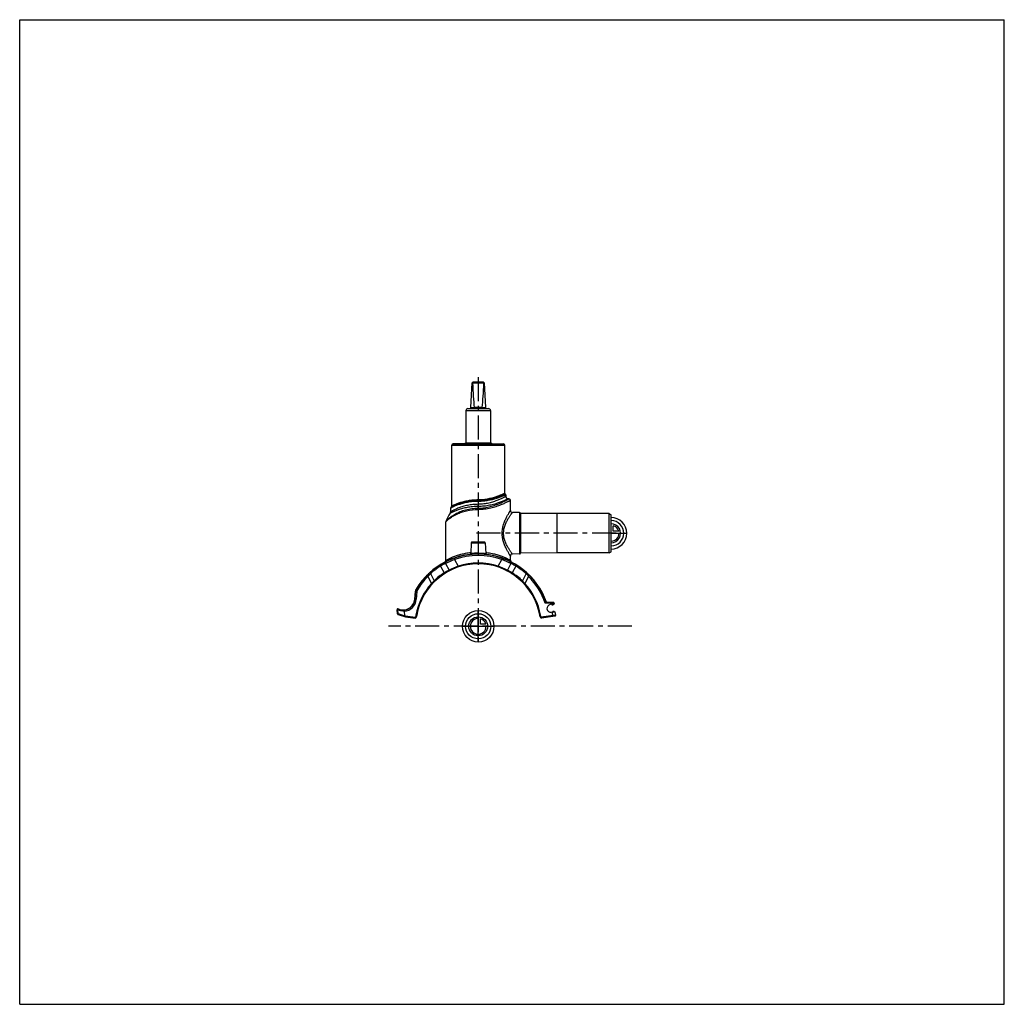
# Model space of a CAD drawing. Header units: millimetres. Extents: x 0 to 1000, y 0 to 1000.
import ezdxf

# ---------------------------------------------------------------- set-up
doc = ezdxf.new("R2010")
doc.units = ezdxf.units.MM
doc.header["$LTSCALE"] = 65.185185
doc.linetypes.add('CENTER', pattern=[0.6, 0.375, -0.075, 0.075, -0.075])
doc.layers.get('0').update_dxf_attribs({"linetype": 'CONTINUOUS'})
for name, color, linetype in [('ACHSEN_S', 7, 'CONTINUOUS'), ('FASEN', 7, 'CONTINUOUS'), ('FLAECHEN', 7, 'CONTINUOUS'), ('KOERPER', 7, 'CONTINUOUS'), ('KONST.EL_MIT_GEO', 7, 'CONTINUOUS'), ('KURVEN', 7, 'CONTINUOUS')]:
    doc.layers.add(name, color=color, linetype=linetype)

msp = doc.modelspace()

# ---------------------------------------------------------------- linework, layer by layer
at = {"color": 7, "linetype": 'Continuous'}
for p, q in [((0, 0), (0, 1000)), ((0, 1000), (1000, 1000)), ((1000, 0), (1000, 1000)), ((458.2, 606.1), (459.5, 631.1)), ((459.5, 631.1), (460.5, 632.1)), ((459.9, 631.1), (471.5, 631.1)), ((460.5, 632.1), (470.8, 632.1)), ((471.9, 631.1), (470.8, 632.1)), ((471.9, 631.1), (473.1, 606.1)), ((453.2, 603.1), (453.2, 570.4)), ((453.2, 603.1), (478.2, 603.1)), ((455.2, 605.1), (476.2, 605.1)), ((458.2, 606.1), (461.6, 606.1)), ((469.8, 606.1), (461.6, 606.1)), ((469.8, 606.1), (473.1, 606.1)), ((478.2, 603.1), (478.2, 570.4)), ((0, 0), (1000, 0))]:
    msp.add_line(p, q, dxfattribs=at)
for centre, radius, start, end in [((455.2, 603.1), 2, 90, 180), ((457.2, 606.1), 1, 270, 357.14), ((461.1, 606.1), 0.483, 359.2765, 5.2), ((470.3, 606.1), 0.483, 174.8, 180.7235), ((474.1, 606.1), 1, 182.86, 270), ((476.2, 603.1), 2, 0, 90)]:
    msp.add_arc(centre, radius, start, end, dxfattribs=at)
for centre, major_axis, ratio, start_param, end_param in [((465.7, 637), (8.5, 0), 0.95129, -2.35619, -2.32415), ((465.7, 755.2), (0, 170.1), 0.04996, -3.89495, -3.64417), ((465.7, 755.2), (0, 170.1), 0.04996, -2.63901, -2.38824), ((465.7, 637), (8.5, 0), 0.95129, -0.81744, -0.7854)]:
    msp.add_ellipse(centre, major_axis=major_axis, ratio=ratio, start_param=start_param, end_param=end_param, dxfattribs=at)
for points in [[(461.6, 606.1), (461.6, 605.9), (461.6, 605.7), (461.5, 605.4), (461.5, 605.3), (461.4, 605.2), (461.4, 605.1), (461.4, 605.1)], [(469.8, 606.1), (469.8, 605.9), (469.8, 605.7), (469.8, 605.4), (469.9, 605.3), (469.9, 605.2), (470, 605.1), (470, 605.1)]]:
    msp.add_open_spline(points, degree=3, knots=[0, 0, 0, 0, 0.36703, 0.67502, 0.79476, 0.88822, 1, 1, 1, 1], dxfattribs=at)
at = {"layer": 'ACHSEN_S', "color": 40, "linetype": 'CENTER'}
for p, q in [((465.7, 637.1), (465.7, 363.7)), ((621.7, 383.9), (374.7, 383.9))]:
    msp.add_line(p, q, dxfattribs=at)
at = {"layer": 'FASEN', "color": 7, "linetype": 'Continuous'}
for p, q in [((598.7, 498.4), (545.7, 498.4)), ((598.7, 498.4), (600.7, 497.2)), ((598.7, 458.4), (598.7, 498.4)), ((600.7, 459.6), (600.7, 497.2)), ((598.7, 458.4), (545.7, 458.4)), ((598.7, 458.4), (600.7, 459.6)), ((403.4, 419.4), (402.7, 411.4))]:
    msp.add_line(p, q, dxfattribs=at)
for centre, radius, start, end in [((476.7, 358.8), 99.3, 110.6269, 116.3926), ((465.7, 383.9), 72, 70.5588, 109.4412), ((454.6, 358.7), 99.4, 63.6099, 69.3707), ((464.8, 383.4), 72, 121.1718, 131.4521), ((466.6, 383.4), 72, 48.5478, 58.8282), ((465.7, 383.9), 72, 135.2576, 149.0955), ((449.7, 405.2), 45.8, 135.4281, 140.1489), ((481.5, 405.1), 46.1, 39.8652, 44.5578), ((406.9, 419.1), 3.5, 149.0955, 175), ((389.3, 412.6), 13.5, 275.1405, 355)]:
    msp.add_arc(centre, radius, start, end, dxfattribs=at)
for points, knots in [([(432.6, 447.8), (432, 447.5), (430.3, 446.7), (428.6, 445.7), (427.5, 445)], [0, 0, 0, 0, 0.30668, 1, 1, 1, 1]), ([(503.9, 445), (503.3, 445.4), (502.1, 446.1), (500.6, 446.9), (499.5, 447.5), (499, 447.7), (498.8, 447.8)], [0, 0, 0, 0, 0.39108, 0.69377, 0.89886, 1, 1, 1, 1])]:
    msp.add_open_spline(points, degree=3, knots=knots, dxfattribs=at)
at = {"layer": 'FLAECHEN', "color": 7, "linetype": 'Continuous'}
for p, q in [((496.9, 513.4), (496.2, 513.4)), ((438.7, 505.5), (437.9, 504.5))]:
    msp.add_line(p, q, dxfattribs=at)
msp.add_arc((465.7, 478.6), 34.8, 144.8185, 159.7136, dxfattribs=at)
at = {"layer": 'KOERPER', "color": 7, "linetype": 'Continuous'}
for p, q in [((453, 570.4), (478.4, 570.4)), ((438.8, 505.9), (438.8, 567.9)), ((440.5, 569.4), (440.5, 569.5)), ((440.5, 569.4), (440.5, 569.5)), ((440.5, 569.5), (456.8, 569.5)), ((441.3, 569.4), (441.3, 569.5)), ((441.4, 569.4), (441.4, 569.5)), ((441.5, 569.4), (441.5, 569.5)), ((441.8, 569.4), (441.8, 569.5)), ((442.6, 569.4), (442.6, 569.5)), ((442.6, 569.4), (442.6, 569.5)), ((443.7, 569.4), (443.7, 569.5)), ((444.6, 569.4), (444.6, 569.5)), ((448.7, 569.4), (448.7, 569.5)), ((449.1, 569.4), (449.1, 569.5)), ((449.2, 569.4), (449.2, 569.5)), ((449.4, 569.4), (449.4, 569.5)), ((449.7, 569.4), (449.7, 569.5)), ((450.2, 569.4), (450.2, 569.5)), ((456.5, 569.4), (456.5, 569.5)), ((456.8, 569.4), (456.8, 569.5)), ((492.6, 518.9), (492.6, 567.9)), ((507.7, 499.4), (507.7, 457.4)), ((545.7, 498.4), (508.7, 498.5)), ((508.7, 498.5), (508.7, 458.3)), ((545.7, 498.4), (545.7, 458.4)), ((458.6, 468.6), (458.1, 457.8)), ((472.7, 468.6), (473.3, 457.8)), ((545.7, 458.4), (508.7, 458.3))]:
    msp.add_line(p, q, dxfattribs=at)
at = {"layer": 'KOERPER', "color": 40, "linetype": 'CENTER'}
msp.add_line((605.7, 478.4), (460.7, 478.4), dxfattribs=at)
at = {"layer": 'KOERPER', "color": 7, "linetype": 'Continuous'}
for centre, radius, start, end in [((507.7, 498.4), 1, 3.7028, 89), ((507.7, 458.4), 1, 271, 356.2972), ((541.2, 407.2), 1.5, 224.3699, 330.6301), ((542.3, 397.5), 1.5, 49.3103, 145.6897)]:
    msp.add_arc(centre, radius, start, end, dxfattribs=at)
at = {"layer": 'KONST.EL_MIT_GEO', "color": 7, "linetype": 'Continuous'}
for p, q in [((451.5, 569.5), (453, 570.4)), ((478.4, 570.4), (480.1, 569.4)), ((438.8, 567.9), (492.6, 567.9)), ((440.3, 569.4), (491.1, 569.4)), ((465.7, 510.7), (465.7, 512.2)), ((493.7, 517.5), (493.7, 515.9)), ((498.4, 501.5), (498.4, 511.9)), ((437.7, 503.9), (437.7, 500.1)), ((438.9, 505.7), (438.7, 505.5)), ((438.7, 505.6), (438.7, 505.5)), ((465.7, 502.7), (465.7, 507.8)), ((432.9, 490.1), (433.2, 490.5)), ((432.9, 450.9), (432.9, 490.1)), ((433.1, 490.3), (433.2, 490.5)), ((507.7, 499.4), (500.4, 499.5)), ((458.6, 468.6), (472.7, 468.6)), ((471.7, 469.5), (459.6, 469.5)), ((441.2, 453.2), (441.7, 451.8)), ((441.7, 451.8), (445.3, 444.9)), ((486.1, 444.9), (489.7, 451.8)), ((489.7, 451.8), (490.1, 453)), ((498.4, 450.9), (498.4, 455.3)), ((507.7, 457.4), (500.4, 457.3)), ((427.5, 445), (427.6, 446.5)), ((427.5, 445), (431.1, 438.1)), ((432.6, 447.8), (433.1, 449.5)), ((432.6, 447.8), (436.1, 441)), ((433.1, 449.5), (433.6, 449.8)), ((433.4, 449.7), (433.6, 449.8)), ((445.6, 444.1), (445.3, 444.9)), ((485.8, 444.1), (486.1, 444.9)), ((498.8, 447.8), (495.3, 441)), ((497.7, 449.8), (498.3, 449.5)), ((497.7, 449.8), (497.7, 449.8)), ((498.1, 449.6), (498.3, 449.5)), ((498.8, 447.8), (498.3, 449.5)), ((503.9, 445), (500.3, 438.1)), ((503.9, 445), (503.8, 446.5)), ((414.6, 434.6), (413.7, 435.5)), ((414.6, 434.6), (418.3, 427.4)), ((417.1, 437.4), (417, 438.7)), ((417.1, 437.4), (420.8, 430.2)), ((514.3, 437.4), (510.6, 430.2)), ((516.8, 434.6), (513.1, 427.4)), ((514.3, 437.4), (514.3, 438.7)), ((516.8, 434.6), (517.7, 435.5)), ((402.6, 421.7), (403.9, 420.9)), ((418.9, 426.8), (418.3, 427.4)), ((512.5, 426.8), (513.1, 427.4)), ((401.2, 411.6), (401.9, 419.5)), ((401.2, 411.6), (402.7, 411.4)), ((401.5, 411.6), (402.2, 419.5)), ((401.9, 419.5), (403.4, 419.4)), ((383.3, 400.8), (383.9, 400.9)), ((383.7, 396.7), (383.3, 400.8)), ((384.3, 396.8), (383.9, 400.9)), ((539.8, 407.4), (533.7, 407.5)), ((542.1, 408.2), (534.3, 408.3)), ((543, 406.5), (538.9, 405.9)), ((539.8, 407.4), (539.8, 408.2)), ((542.8, 407.5), (539.8, 407.4)), ((540, 406.1), (539.8, 407.4)), ((543, 406.5), (542.8, 407.5)), ((383.7, 396.7), (384.3, 396.8)), ((384.3, 396.8), (390.9, 394.7)), ((384.3, 396), (391.8, 393.6)), ((390.5, 399.2), (390.9, 394.7)), ((390.9, 394.7), (392, 394.4)), ((391.8, 393.6), (392, 394.4)), ((391.8, 393.6), (401.7, 392.3)), ((391.8, 393.6), (391.8, 393.6)), ((392, 394.4), (401.8, 393.1)), ((401.8, 393.1), (401.7, 392.3)), ((401.8, 393.1), (402.2, 393.9)), ((402.6, 392.8), (401.8, 393.1)), ((402.4, 395.3), (402.2, 393.9)), ((402.9, 393.7), (402.2, 393.9)), ((403.2, 395.2), (402.4, 395.3)), ((402.6, 392.8), (402.9, 393.7)), ((403.2, 395.2), (402.9, 393.7)), ((402.9, 393.7), (402.9, 393.7)), ((528.2, 395.2), (529, 395.3)), ((528.4, 394.2), (528.2, 395.2)), ((529.1, 394.4), (528.4, 394.2)), ((528.4, 394.2), (529, 392.8)), ((529.1, 394.4), (529, 395.3)), ((529.7, 393.1), (529, 392.8)), ((529.1, 394.4), (529.7, 393.1)), ((544.5, 395.1), (529.7, 393.1)), ((529.8, 392.3), (529.7, 393.1)), ((543.8, 394.2), (529.8, 392.3)), ((539.9, 398.2), (544, 398.7)), ((541.6, 393.9), (541, 398.4)), ((544.5, 395.1), (544, 398.7))]:
    msp.add_line(p, q, dxfattribs=at)
for points in [[(432.9, 490.1), (432.9, 490.1), (433, 490.2), (433, 490.2), (433, 490.2)], [(458.1, 457.8), (458.1, 457.8), (458.1, 457.7), (458.1, 457.7), (458, 457.6), (458, 457.5), (458, 457.4), (457.9, 457.4), (457.9, 457.3), (457.8, 457.3), (457.8, 457.2), (457.7, 457.1), (457.7, 457.1), (457.6, 457.1), (457.6, 457), (457.5, 457), (457.4, 457), (457.3, 456.9), (457.3, 456.9), (457.2, 456.9)], [(474.2, 456.9), (474.1, 456.9), (474, 456.9), (474, 457), (473.9, 457), (473.8, 457), (473.8, 457.1), (473.7, 457.1), (473.6, 457.1), (473.6, 457.2), (473.5, 457.3), (473.5, 457.3), (473.5, 457.4), (473.4, 457.4), (473.4, 457.5), (473.4, 457.6), (473.3, 457.7), (473.3, 457.7), (473.3, 457.8), (473.3, 457.8)]]:
    msp.add_lwpolyline(points, dxfattribs=at)
for centre, radius, start, end in [((440.3, 567.9), 1.5, 90, 180), ((491.1, 567.9), 1.5, 0, 90), ((493.1, 518.9), 0.5, 180, 254.5339), ((492.7, 517.5), 1, 0.0001, 74.5339), ((496.2, 515.9), 2.5, 180, 270), ((496.9, 511.9), 1.5, 0.0001, 89.9998), ((435.2, 500.1), 2.5, 324.8184, 359.9999), ((438.7, 503.9), 1, 142.9802, 180.0002), ((438.3, 505.9), 0.5, 320.8814, 360), ((500.4, 501.5), 2, 179.9999, 269.0001), ((434.4, 490.1), 1.5, 159.7138, 180.0002), ((459.6, 468.5), 1, 90, 177), ((471.7, 468.5), 1, 3, 90), ((465.7, 383.9), 73.5, 19.3896, 149.0955), ((430.9, 450.9), 2, 297.404, 359.9999), ((467.6, 379.5), 78.1, 109.6963, 115.8009), ((465.7, 383.9), 73.3, 70.5588, 109.4412), ((465.7, 399.9), 58.4, 90.0106, 97.4938), ((463.8, 379.5), 78, 64.206, 70.3059), ((500.4, 455.3), 2, 90.9999, 180.0001), ((500.4, 450.9), 2, 180, 242.5959), ((465.7, 383.9), 63.5, 10.2079, 169.7921), ((465.5, 383.9), 73.2, 121.1468, 131.1401), ((464.6, 385.5), 71.3, 120.8768, 121.192), ((464.5, 385.5), 71.3, 116.151, 120.8778), ((462.8, 387.9), 59.4, 116.66, 122.2534), ((433.9, 449.3), 0.796, 115.9559, 161.9172), ((470.2, 373.3), 75.8, 109.1874, 116.7498), ((465.7, 383.9), 64.3, 71.5194, 108.4806), ((461.1, 373.2), 75.9, 63.2533, 70.8095), ((468.6, 387.8), 59.5, 57.7476, 63.3389), ((497.5, 449.3), 0.796, 18.0747, 64.0299), ((467, 385.7), 71, 59.1173, 63.8578), ((467, 385.7), 71.1, 58.8066, 59.1251), ((465.9, 383.9), 73.2, 48.8596, 58.8533), ((465.7, 383.9), 73.3, 135.2576, 149.0955), ((461.9, 388.8), 67.1, 131.971, 135.9924), ((465.5, 383.9), 73.2, 131.1402, 131.4341), ((456.9, 395.4), 50.1, 136.0681, 140.3929), ((465.2, 383.6), 64.3, 122.066, 133.6358), ((466.2, 383.6), 64.3, 46.3642, 57.934), ((474.3, 395.3), 50.3, 39.6142, 43.9248), ((465.9, 383.8), 73.2, 48.566, 48.8598), ((469.3, 388.7), 67.3, 44.0133, 48.0233), ((465.7, 383.9), 72, 19.1543, 44.7424), ((465.7, 383.9), 73.3, 19.4577, 44.7424), ((406.9, 419.1), 5, 149.0955, 175), ((406.9, 419.1), 4.77, 149.0955, 175), ((465.7, 383.9), 64.3, 137.4827, 169.7921), ((465.7, 383.9), 64.3, 10.2079, 42.5173), ((389.3, 412.6), 12, 246.0942, 355), ((389.3, 412.6), 12.2, 257.7628, 355), ((384.1, 400.9), 0.8, 66.0942, 185.5), ((389.1, 412.6), 12.8, 246.1087, 253.3823), ((389.1, 412.6), 12.8, 253.3901, 264.9394), ((539.4, 402.1), 3.9, 97.5, 277.5), ((542.1, 407.4), 0.8, 7.5, 89), ((384.5, 396.8), 0.8, 185.5, 252.5), ((393, 413.9), 14.9, 250.0659, 260.1662), ((401.8, 393.1), 0.8, 262.5, 337.5), ((529.7, 393.1), 0.8, 205.2079, 277.5), ((543.7, 395), 0.8, 277.5, 7.5)]:
    msp.add_arc(centre, radius, start, end, dxfattribs=at)
msp.add_ellipse((387.8, 395.7), major_axis=(3.08, -1.07), ratio=0.24381, start_param=0.00964, end_param=0.11094, dxfattribs=at)
for points, knots in [([(465.7, 510.7), (463.8, 510.7), (460.2, 510.6), (455, 509.9), (450.9, 509), (447.9, 508.1), (445.9, 507.5), (444.1, 506.9), (442.5, 506.2), (441.3, 505.7), (440.4, 505.3), (439.9, 505), (439.4, 504.8), (438.9, 504.6), (438.6, 504.4), (438.3, 504.2), (438.1, 504.1), (437.9, 504.1), (437.8, 504), (437.8, 504), (437.7, 504), (437.7, 503.9), (437.7, 503.9), (437.7, 503.9)], [0, 0, 0, 0, 0.19043, 0.37354, 0.54292, 0.62077, 0.69324, 0.75971, 0.81955, 0.8721, 0.89541, 0.91662, 0.93564, 0.95236, 0.9667, 0.97857, 0.98789, 0.99158, 0.9946, 0.99696, 0.99865, 0.99966, 1, 1, 1, 1]), ([(465.7, 511.6), (463.9, 511.6), (460.3, 511.4), (455.1, 510.7), (451.1, 509.8), (448.1, 508.9), (446.1, 508.3), (444.3, 507.6), (442.7, 506.9), (441.3, 506.3), (440.3, 505.8), (439.6, 505.5), (439.2, 505.2), (438.8, 505), (438.5, 504.9), (438.3, 504.7), (438.1, 504.7), (438, 504.6), (438, 504.6), (437.9, 504.6), (437.9, 504.6), (437.9, 504.5), (437.9, 504.5)], [0, 0, 0, 0, 0.18902, 0.37106, 0.53992, 0.61775, 0.69034, 0.75707, 0.81729, 0.8703, 0.91533, 0.93459, 0.95156, 0.96612, 0.97819, 0.98767, 0.99142, 0.9945, 0.9969, 0.99862, 0.99965, 1, 1, 1, 1]), ([(465.7, 512.2), (463.9, 512.2), (460.4, 512.1), (456.2, 511.5), (453, 510.9), (450.7, 510.3), (448.6, 509.8), (446.7, 509.2), (445, 508.6), (443.4, 508), (442.3, 507.5), (441.4, 507.1), (440.9, 506.9), (440.4, 506.7), (440, 506.5), (439.6, 506.3), (439.4, 506.2), (439.2, 506.1), (439.1, 506), (439, 506), (438.9, 505.9), (438.9, 505.9), (438.8, 505.9), (438.8, 505.9), (438.8, 505.9), (438.8, 505.9), (438.8, 505.9)], [0, 0, 0, 0, 0.19069, 0.37405, 0.46094, 0.54368, 0.62161, 0.69412, 0.76059, 0.82038, 0.87281, 0.89605, 0.91718, 0.9361, 0.95273, 0.96697, 0.97875, 0.9837, 0.988, 0.99165, 0.99465, 0.99699, 0.99866, 0.99925, 0.99967, 1, 1, 1, 1]), ([(465.7, 511.8), (462.5, 511.8), (455.2, 511.2), (446.2, 508.9), (440.7, 506.5), (438.9, 505.7)], [0, 0, 0, 0, 0.35035, 0.78193, 1, 1, 1, 1]), ([(492.6, 518.9), (492.6, 518.9), (492.6, 518.9), (492.6, 518.9), (492.6, 518.9), (492.6, 518.9), (492.5, 518.9), (492.5, 518.8), (492.4, 518.8), (492.3, 518.8), (492.2, 518.7), (492, 518.6), (491.7, 518.5), (491.4, 518.3), (491, 518.2), (490.5, 517.9), (489.9, 517.7), (489.1, 517.4), (488, 516.9), (486.4, 516.3), (484.7, 515.6), (482.7, 515), (480.7, 514.4), (478.4, 513.8), (475.2, 513.1), (471, 512.4), (467.5, 512.2), (465.7, 512.2)], [0, 0, 0, 0, 0.00008, 0.00033, 0.00074, 0.00132, 0.00297, 0.00527, 0.00823, 0.01183, 0.01608, 0.02096, 0.03262, 0.04673, 0.06324, 0.08207, 0.10312, 0.12632, 0.17877, 0.2387, 0.30537, 0.37811, 0.45623, 0.5391, 0.62606, 0.8094, 1, 1, 1, 1]), ([(493.7, 515.9), (493.7, 515.9), (493.7, 515.9), (493.7, 515.9), (493.6, 515.9), (493.5, 515.8), (493.5, 515.8), (493.3, 515.7), (493.1, 515.6), (492.8, 515.4), (492.4, 515.2), (492, 515), (491.3, 514.6), (490.3, 514.1), (488.8, 513.5), (487.2, 512.7), (485.4, 512), (483.4, 511.2), (480.5, 510.1), (476.4, 509), (471.2, 508), (467.6, 507.8), (465.7, 507.8)], [0, 0, 0, 0, 0.00034, 0.00136, 0.00305, 0.00541, 0.00845, 0.01214, 0.02151, 0.03344, 0.04788, 0.06473, 0.08391, 0.12887, 0.18195, 0.24235, 0.30929, 0.38206, 0.45999, 0.62885, 0.81084, 1, 1, 1, 1]), ([(483.4, 514.6), (480.7, 513.8), (476.5, 512.6), (470.5, 511.8), (467.3, 511.6), (465.7, 511.6)], [0, 0, 0, 0, 0.46725, 0.72917, 1, 1, 1, 1]), ([(483.4, 514.6), (480.7, 513.8), (474.9, 512.3), (468.9, 511.8), (465.7, 511.8)], [0, 0, 0, 0, 0.46985, 1, 1, 1, 1]), ([(484.1, 513.7), (481.3, 512.8), (476.9, 511.7), (470.7, 510.9), (467.4, 510.7), (465.7, 510.7)], [0, 0, 0, 0, 0.468, 0.7297, 1, 1, 1, 1]), ([(465.7, 503.9), (467.8, 503.9), (471.9, 504.2), (477.8, 505.4), (483.1, 507), (487.1, 508.5), (489.8, 509.8), (491.6, 510.6), (493.2, 511.4), (494.5, 512.1), (495.4, 512.5), (496, 512.9), (496.3, 513), (496.6, 513.2), (496.8, 513.3), (496.9, 513.4), (496.9, 513.4), (496.9, 513.4)], [0, 0, 0, 0, 0.19093, 0.37414, 0.54347, 0.69393, 0.76053, 0.82048, 0.87304, 0.91744, 0.95295, 0.96715, 0.97889, 0.98808, 0.99469, 0.99867, 1, 1, 1, 1]), ([(496.2, 513.4), (496.2, 513.4), (496.2, 513.4), (496.1, 513.4), (496, 513.3), (495.8, 513.2), (495.5, 513.1), (495.2, 512.9), (494.8, 512.7), (494.3, 512.5), (493.5, 512.2), (492.3, 511.6), (490.8, 511), (489, 510.3), (487, 509.5), (484.8, 508.8), (481.6, 507.8), (477.2, 506.7), (471.6, 505.8), (467.7, 505.6), (465.7, 505.6)], [0, 0, 0, 0, 0.00138, 0.00311, 0.00552, 0.01238, 0.02191, 0.03406, 0.04875, 0.06588, 0.08537, 0.13097, 0.1847, 0.2457, 0.31315, 0.38627, 0.46435, 0.63277, 0.81321, 1, 1, 1, 1]), ([(465.7, 502.7), (467.9, 502.7), (472.1, 502.9), (478.2, 504), (483, 505.4), (486.4, 506.6), (488.8, 507.4), (490.9, 508.3), (492.8, 509.1), (494.4, 509.9), (495.6, 510.5), (496.5, 510.9), (497, 511.1), (497.4, 511.4), (497.8, 511.6), (498, 511.7), (498.2, 511.8), (498.3, 511.8), (498.3, 511.8), (498.4, 511.9), (498.4, 511.9), (498.4, 511.9), (498.4, 511.9)], [0, 0, 0, 0, 0.18944, 0.37171, 0.54082, 0.61883, 0.69163, 0.75855, 0.81886, 0.87181, 0.91659, 0.93568, 0.95245, 0.9668, 0.97865, 0.98795, 0.99162, 0.99463, 0.99698, 0.99865, 0.99966, 1, 1, 1, 1]), ([(493, 518.4), (493, 518.4), (492.9, 518.4), (492.9, 518.4), (492.9, 518.4), (492.8, 518.3), (492.7, 518.3), (492.5, 518.2), (492.3, 518.1), (491.9, 517.9), (491.5, 517.7), (491, 517.5), (490.1, 517.2), (488.9, 516.7), (487.3, 516), (485.4, 515.3), (484.1, 514.9), (483.4, 514.6)], [0, 0, 0, 0, 0.0011, 0.0044, 0.00989, 0.01756, 0.0274, 0.03939, 0.06974, 0.10844, 0.15521, 0.20981, 0.27193, 0.41741, 0.58902, 0.78407, 1, 1, 1, 1]), ([(484.1, 513.7), (484, 513.9), (483.9, 514.3), (483.6, 514.6), (483.4, 514.6)], [0, 0, 0, 0, 0.54148, 1, 1, 1, 1]), ([(493.7, 517.5), (493.7, 517.5), (493.7, 517.4), (493.6, 517.4), (493.6, 517.4), (493.5, 517.4), (493.4, 517.3), (493.3, 517.3), (493, 517.1), (492.6, 517), (492.2, 516.8), (491.7, 516.6), (490.9, 516.2), (489.7, 515.7), (488, 515.1), (486.1, 514.4), (484.8, 513.9), (484.1, 513.7)], [0, 0, 0, 0, 0.0011, 0.00439, 0.00986, 0.01751, 0.02733, 0.0393, 0.06959, 0.1082, 0.15489, 0.20941, 0.27144, 0.41682, 0.58842, 0.78366, 1, 1, 1, 1]), ([(433, 490.7), (433, 490.7), (433.1, 490.7), (433.1, 490.7), (433.1, 490.8), (433.2, 490.9), (433.3, 491), (433.5, 491.2), (433.7, 491.4), (434.1, 491.8), (434.5, 492.3), (435.1, 492.8), (435.9, 493.5), (437, 494.5), (438.6, 495.7), (440.5, 496.9), (442.6, 498.1), (444.9, 499.3), (448.3, 500.8), (453, 502.4), (459.2, 503.6), (463.5, 503.9), (465.7, 503.9)], [0, 0, 0, 0, 0.00045, 0.00181, 0.00405, 0.00717, 0.01113, 0.01591, 0.0278, 0.04256, 0.05991, 0.0796, 0.1014, 0.15058, 0.20629, 0.26772, 0.33433, 0.40566, 0.48133, 0.64406, 0.81872, 1, 1, 1, 1]), ([(433.2, 490.5), (434.4, 491.6), (436.5, 493.5), (440.2, 496), (444.1, 498.1), (448.7, 499.9), (455.9, 502), (461.7, 502.7), (465.7, 502.7)], [0, 0, 0, 0, 0.13626, 0.24298, 0.36839, 0.5098, 0.6647, 1, 1, 1, 1]), ([(465.7, 505.6), (463.8, 505.6), (460.1, 505.5), (454.7, 504.7), (450.6, 503.8), (447.5, 502.9), (445.5, 502.3), (443.7, 501.6), (442.1, 501), (440.7, 500.3), (439.6, 499.9), (438.9, 499.5), (438.5, 499.3), (438.1, 499.1), (437.8, 499), (437.6, 498.8), (437.5, 498.8), (437.4, 498.7), (437.3, 498.7), (437.3, 498.7), (437.3, 498.6), (437.2, 498.6), (437.2, 498.6)], [0, 0, 0, 0, 0.19261, 0.37708, 0.54674, 0.62439, 0.69648, 0.76246, 0.82176, 0.87375, 0.91775, 0.93652, 0.95303, 0.96717, 0.97888, 0.98807, 0.9917, 0.99468, 0.997, 0.99867, 0.99967, 1, 1, 1, 1]), ([(465.7, 507.8), (463.8, 507.8), (460.2, 507.6), (455, 506.8), (450.9, 505.8), (447.9, 504.9), (445.9, 504.1), (444.1, 503.4), (442.5, 502.7), (441.3, 502.1), (440.4, 501.6), (439.9, 501.3), (439.4, 501.1), (439, 500.8), (438.6, 500.6), (438.3, 500.4), (438.1, 500.3), (437.9, 500.2), (437.8, 500.2), (437.8, 500.1), (437.7, 500.1), (437.7, 500.1), (437.7, 500.1), (437.7, 500.1)], [0, 0, 0, 0, 0.1892, 0.37113, 0.5396, 0.61721, 0.6896, 0.75621, 0.81641, 0.86949, 0.89312, 0.91467, 0.93404, 0.95112, 0.96579, 0.97797, 0.98754, 0.99133, 0.99444, 0.99687, 0.99861, 0.99965, 1, 1, 1, 1]), ([(498.4, 455.3), (498.4, 455.3), (498.4, 455.3), (498.4, 455.3), (498.4, 455.3), (498.3, 455.4), (498.3, 455.6), (498.1, 455.8), (497.9, 456.1), (497.7, 456.4), (497.5, 456.8), (497.1, 457.4), (496.6, 458.3), (495.9, 459.5), (495.2, 460.8), (494.4, 462.3), (493.6, 464), (492.5, 466.4), (491.3, 469.7), (490.3, 473.9), (489.9, 478.4), (490.3, 482.9), (491.3, 487.1), (492.5, 490.4), (493.6, 492.8), (494.4, 494.5), (495.2, 496), (495.9, 497.3), (496.6, 498.5), (497.1, 499.4), (497.5, 500), (497.7, 500.4), (497.9, 500.7), (498.1, 501), (498.3, 501.2), (498.3, 501.4), (498.4, 501.5), (498.4, 501.5), (498.4, 501.5), (498.4, 501.5), (498.4, 501.5)], [0, 0, 0, 0, 0.00019, 0.00075, 0.00168, 0.00298, 0.00668, 0.01181, 0.01832, 0.02615, 0.03525, 0.04553, 0.06941, 0.0972, 0.1284, 0.16252, 0.19915, 0.23793, 0.32078, 0.40892, 0.5, 0.59108, 0.67922, 0.76207, 0.80085, 0.83748, 0.8716, 0.9028, 0.93059, 0.95447, 0.96475, 0.97385, 0.98168, 0.98819, 0.99332, 0.99702, 0.99832, 0.99925, 0.99981, 1, 1, 1, 1]), ([(500.4, 457.3), (500.4, 457.3), (500.4, 457.3), (500.4, 457.3), (500.4, 457.3), (500.3, 457.4), (500.3, 457.4), (500.2, 457.6), (500.1, 457.7), (499.9, 458), (499.7, 458.3), (499.4, 458.6), (499.1, 459.1), (498.5, 459.9), (497.8, 461), (497, 462.2), (496.2, 463.5), (495.4, 465), (494.2, 467.2), (492.9, 470.2), (491.7, 474.1), (491.3, 478.4), (491.7, 482.7), (492.9, 486.6), (494.2, 489.6), (495.4, 491.8), (496.2, 493.3), (497, 494.6), (497.8, 495.8), (498.5, 496.9), (499.1, 497.7), (499.4, 498.2), (499.7, 498.5), (499.9, 498.8), (500.1, 499.1), (500.2, 499.2), (500.3, 499.4), (500.3, 499.4), (500.4, 499.5), (500.4, 499.5), (500.4, 499.5), (500.4, 499.5), (500.4, 499.5)], [0, 0, 0, 0, 0.00018, 0.00073, 0.00165, 0.00293, 0.00457, 0.00656, 0.0116, 0.018, 0.02571, 0.03466, 0.0448, 0.06837, 0.09586, 0.12678, 0.16067, 0.19714, 0.23584, 0.31886, 0.40771, 0.5, 0.59229, 0.68114, 0.76416, 0.80286, 0.83933, 0.87322, 0.90414, 0.93163, 0.9552, 0.96534, 0.97429, 0.982, 0.9884, 0.99344, 0.99543, 0.99707, 0.99835, 0.99927, 0.99982, 1, 1, 1, 1]), ([(432.9, 450.9), (432.9, 450.9), (433, 450.9), (433, 450.9), (433, 451), (433.1, 451), (433.1, 451), (433.3, 451.1), (433.4, 451.2), (433.7, 451.3), (434, 451.5), (434.4, 451.7), (435, 452), (435.9, 452.5), (437.1, 453), (438.5, 453.7), (440.1, 454.4), (441.9, 455.1), (444.5, 456), (448.2, 457.1), (453, 458.3), (456.4, 458.8), (458.1, 459)], [0, 0, 0, 0, 0.00032, 0.00128, 0.00287, 0.00509, 0.00795, 0.01143, 0.02025, 0.03152, 0.04517, 0.06113, 0.07935, 0.12221, 0.17313, 0.23146, 0.2966, 0.36798, 0.44507, 0.61442, 0.80079, 1, 1, 1, 1]), ([(465.7, 458.3), (466.2, 458.3), (467.2, 458.3), (468.6, 458.3), (469.9, 458.2), (470.9, 458.1), (471.6, 458.1), (472, 458), (472.4, 458), (472.7, 457.9), (472.9, 457.9), (473.1, 457.9), (473.2, 457.9), (473.2, 457.9), (473.3, 457.9), (473.3, 457.8), (473.3, 457.9), (473.3, 457.8)], [0, 0, 0, 0, 0.19441, 0.38142, 0.55396, 0.70547, 0.77151, 0.83018, 0.8809, 0.92315, 0.95649, 0.96971, 0.98058, 0.98906, 0.99513, 0.99878, 1, 1, 1, 1]), ([(473.2, 459), (475, 458.8), (478.4, 458.3), (483.2, 457.1), (486.9, 456), (489.5, 455.1), (491.3, 454.4), (492.9, 453.7), (494.3, 453), (495.5, 452.5), (496.4, 452), (497, 451.7), (497.4, 451.5), (497.7, 451.3), (498, 451.2), (498.1, 451.1), (498.3, 451), (498.3, 451), (498.4, 451), (498.4, 450.9), (498.4, 450.9), (498.4, 450.9), (498.4, 450.9)], [0, 0, 0, 0, 0.19922, 0.3856, 0.55497, 0.63207, 0.70344, 0.76858, 0.8269, 0.87781, 0.92067, 0.93888, 0.95484, 0.96849, 0.97975, 0.98857, 0.99205, 0.99491, 0.99713, 0.99873, 0.99968, 1, 1, 1, 1]), ([(490.2, 453.2), (490.2, 453.2), (490.2, 453.2), (490.2, 453.2), (490.1, 453.2), (490.1, 453.1), (490.1, 453.1), (490.1, 453), (490.1, 453)], [0, 0, 0, 0, 0.01674, 0.06591, 0.14725, 0.26007, 0.57569, 1, 1, 1, 1]), ([(427.8, 446.9), (427.8, 446.9), (427.7, 446.7), (427.6, 446.6), (427.6, 446.5)], [0, 0, 0, 0, 0.47148, 1, 1, 1, 1]), ([(437.2, 440.6), (437, 440.5), (436.5, 440.5), (436.2, 440.8), (436.1, 441)], [0, 0, 0, 0, 0.49946, 1, 1, 1, 1]), ([(494.2, 440.6), (494.4, 440.5), (494.8, 440.5), (495.2, 440.8), (495.3, 441)], [0, 0, 0, 0, 0.49946, 1, 1, 1, 1]), ([(503.5, 446.9), (503.6, 446.9), (503.7, 446.7), (503.8, 446.6), (503.8, 446.5)], [0, 0, 0, 0, 0.4715, 1, 1, 1, 1]), ([(413.7, 435.5), (413.6, 435.5), (413.6, 435.5), (413.6, 435.6), (413.5, 435.6), (413.5, 435.6), (413.5, 435.6), (413.5, 435.6), (413.5, 435.7), (413.5, 435.7)], [0, 0, 0, 0, 0.42546, 0.59778, 0.74061, 0.85317, 0.9343, 0.98336, 1, 1, 1, 1]), ([(417, 438.7), (417.1, 438.8), (417.1, 439), (417.2, 439.1), (417.2, 439.1)], [0, 0, 0, 0, 0.54199, 1, 1, 1, 1]), ([(421.9, 429.9), (421.8, 429.8), (421.6, 429.7), (421.3, 429.8), (421.1, 429.9), (420.9, 430.1), (420.8, 430.2)], [0, 0, 0, 0, 0.2042, 0.44067, 0.71261, 1, 1, 1, 1]), ([(432, 437.7), (431.9, 437.7), (431.7, 437.6), (431.5, 437.7), (431.2, 437.9), (431.1, 438), (431.1, 438.1)], [0, 0, 0, 0, 0.20834, 0.44387, 0.7123, 1, 1, 1, 1]), ([(499.4, 437.7), (499.5, 437.7), (499.6, 437.6), (499.9, 437.7), (500.2, 437.9), (500.3, 438), (500.3, 438.1)], [0, 0, 0, 0, 0.20834, 0.44387, 0.7123, 1, 1, 1, 1]), ([(509.5, 429.9), (509.6, 429.8), (509.7, 429.7), (510, 429.8), (510.3, 429.9), (510.5, 430.1), (510.6, 430.2)], [0, 0, 0, 0, 0.2042, 0.44067, 0.71261, 1, 1, 1, 1]), ([(514.3, 438.7), (514.3, 438.8), (514.3, 439), (514.2, 439.1), (514.2, 439.1)], [0, 0, 0, 0, 0.54185, 1, 1, 1, 1]), ([(517.7, 435.5), (517.8, 435.5), (517.8, 435.5), (517.8, 435.6), (517.8, 435.6), (517.9, 435.6), (517.9, 435.6), (517.9, 435.6), (517.9, 435.7), (517.9, 435.7)], [0, 0, 0, 0, 0.42546, 0.59776, 0.74058, 0.85313, 0.93426, 0.98332, 1, 1, 1, 1]), ([(383.9, 400.9), (383.9, 401), (384, 401.2), (384.2, 401.4), (384.3, 401.5), (384.3, 401.6), (384.4, 401.7), (384.4, 401.6)], [0, 0, 0, 0, 0.3552, 0.66881, 0.79369, 0.89093, 1, 1, 1, 1]), ([(386.7, 400.7), (386.7, 400.7), (386.7, 400.8), (386.8, 400.9), (386.8, 400.9), (386.8, 400.9)], [0, 0, 0, 0, 0.70441, 0.90055, 1, 1, 1, 1]), ([(386.7, 400.7), (386.7, 400.6), (386.8, 400.5), (386.9, 400.4), (387, 400.3), (387.3, 400.1), (387.6, 400), (387.8, 399.9), (388, 399.8)], [0, 0, 0, 0, 0.10136, 0.22178, 0.34765, 0.47601, 0.73654, 1, 1, 1, 1]), ([(533.7, 407.5), (533.7, 407.6), (533.6, 407.9), (533.8, 408.2), (534, 408.3), (534.2, 408.3), (534.3, 408.3)], [0, 0, 0, 0, 0.30083, 0.55334, 0.77662, 1, 1, 1, 1]), ([(384.3, 396.8), (384.3, 396.7), (384.2, 396.5), (384.2, 396.3), (384.2, 396.2), (384.2, 396.1), (384.2, 396), (384.3, 396)], [0, 0, 0, 0, 0.36564, 0.67265, 0.79276, 0.88674, 1, 1, 1, 1]), ([(390.8, 394), (390.8, 394), (390.8, 394), (390.8, 394), (390.8, 394.2), (390.8, 394.4), (390.9, 394.6), (390.9, 394.7)], [0, 0, 0, 0, 0.03015, 0.08889, 0.30021, 0.61725, 1, 1, 1, 1])]:
    msp.add_open_spline(points, degree=3, knots=knots, dxfattribs=at)
at = {"layer": 'KURVEN', "color": 40, "linetype": 'Continuous'}
for p, q in [((602.9, 480.6), (602.9, 486.1)), ((608.4, 480.6), (602.9, 480.6)), ((600.7, 478.4), (616.7, 478.4)), ((465.7, 367.9), (465.7, 399.9)), ((467.9, 386.1), (467.9, 391.6)), ((449.7, 383.9), (481.7, 383.9)), ((473.4, 386.1), (467.9, 386.1))]:
    msp.add_line(p, q, dxfattribs=at)
for radius in [16, 12.8, 9.6]:
    msp.add_circle((465.7, 383.9), radius, dxfattribs=at)
for centre, radius, start, end in [((600.7, 478.4), 16, 270, 90), ((600.7, 478.4), 12.8, 270, 90), ((600.7, 478.4), 9.6, 269.9999, 90), ((600.7, 478.4), 8, 15.962, 74.038), ((600.7, 478.4), 8, 269.9999, 360), ((465.7, 383.9), 8, 90, 360), ((465.7, 383.9), 8, 15.962, 74.038)]:
    msp.add_arc(centre, radius, start, end, dxfattribs=at)

doc.saveas('drawing.dxf')
